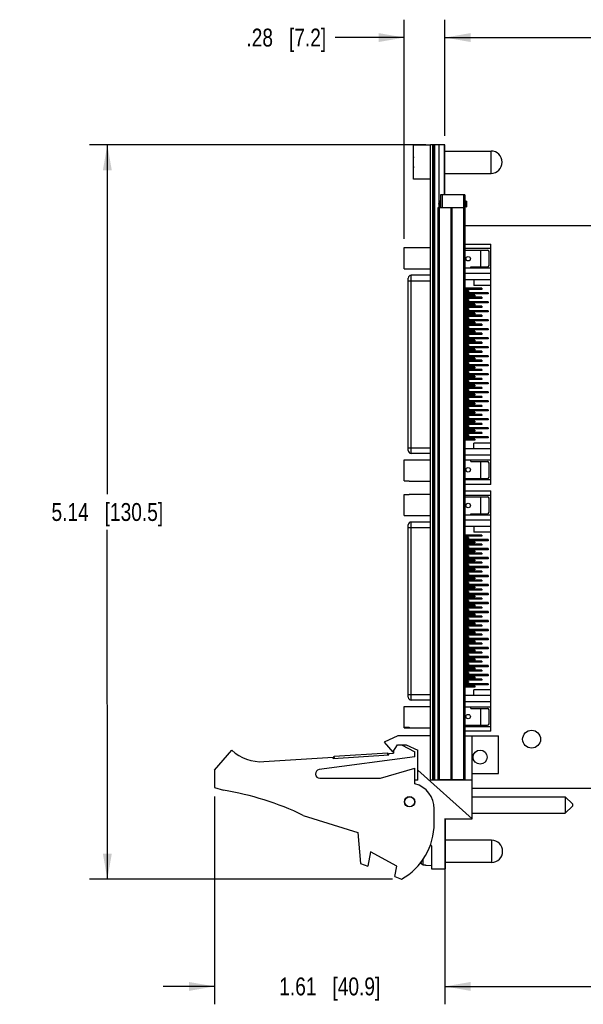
# Model space of a CAD drawing. Header units: inches. Extents: x 0 to 22, y 0 to 17.
# Tile 13 of 16: x 8.5 to 12.4, y 6.2 to 13.1. Entities that reach past the tile are written whole.
import ezdxf

# ---------------------------------------------------------------- set-up
doc = ezdxf.new("R2010")
doc.units = ezdxf.units.IN
doc.header["$LTSCALE"] = 1.21
doc.header["$MEASUREMENT"] = 0
doc.layers.get('0').update_dxf_attribs({"linetype": 'CONTINUOUS'})
doc.layers.add('02___PRT_ALL_AXES', color=7, linetype='CONTINUOUS')
doc.layers.add('DIMENSIONS', color=7, linetype='CONTINUOUS')
doc.styles.get("Standard").update_dxf_attribs({"font": 'txt', "width": 0.8})
doc.dimstyles.new('DIMSTYLE_1', dxfattribs={"dimtxt": 0.125, "dimasz": 0.18, "dimexe": 0.125, "dimexo": 0.0625, "dimgap": 0.0625, "dimtad": 0, "dimtih": 1, "dimtoh": 1, "dimzin": 4, "dimdsep": 46, "dimtxsty": 'STANDARD', "dimblk": '_FILLED', "dimblk1": '_FILLED', "dimblk2": '_FILLED', "dimcen": 0.09, "dimadec": 0, "dimazin": 0, "dimtp": 0.001, "dimtm": 0.001, "dimtfac": 1, "dimtofl": 0, "dimtmove": 0, "dimatfit": 3, "dimldrblk": '_FILLED', "dimfxl": 1, "dimtolj": 1, "dimtzin": 4, "dimarcsym": 0})

# ---------------------------------------------------------------- blocks, each defined once
blk = doc.blocks.new('_FILLED')
at = {"color": 0, "linetype": 'BYBLOCK'}
blk.add_solid([(0, 0), (-1, 0.174), (-1, -0.174)], dxfattribs=at)
blk = doc.blocks.new('*D1')
at = {"layer": 'DIMENSIONS', "color": 2, "linetype": 'CONTINUOUS'}
for p, q in [((11.4252, 12.2489), (11.4252, 13.0614)), ((18.2334, 10.7066), (18.2334, 13.0614)), ((11.4252, 12.9364), (14.1543, 12.9364)), ((18.2334, 12.9364), (15.5043, 12.9364))]:
    blk.add_line(p, q, dxfattribs=at)
at = {"layer": 'DIMENSIONS', "color": 2, "linetype": 'CONTINUOUS', "xscale": 0.18, "yscale": 0.18, "zscale": 0.18}
for p, rotation in [((11.4252, 12.9364), 180), ((18.2334, 12.9364), 359.9999988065)]:
    blk.add_blockref('_FILLED', p, dxfattribs=dict(at, rotation=rotation))
at = {"layer": 'DIMENSIONS', "color": 2, "linetype": 'CONTINUOUS', "insert": (14.8293, 12.9989), "char_height": 0.125, "width": 1.225, "attachment_point": 2, "line_spacing_factor": 0.9}
blk.add_mtext('6.81{\\Ftxt.shx;\\W1.000000;\\H0.125000; }[172.9]', dxfattribs=at)
blk = doc.blocks.new('*D2')
at = {"layer": 'DIMENSIONS', "color": 2, "linetype": 'CONTINUOUS'}
for p, q in [((11.141, 11.5295), (11.141, 13.0614)), ((11.4252, 12.2489), (11.4252, 13.0614)), ((11.141, 12.9364), (10.6574, 12.9364)), ((11.4252, 12.9364), (11.7852, 12.9364))]:
    blk.add_line(p, q, dxfattribs=at)
at = {"layer": 'DIMENSIONS', "color": 2, "linetype": 'CONTINUOUS', "xscale": 0.18, "yscale": 0.18, "zscale": 0.18}
blk.add_blockref('_FILLED', (11.141, 12.9364), dxfattribs=at)
at = {"layer": 'DIMENSIONS', "color": 2, "linetype": 'CONTINUOUS', "xscale": 0.18, "yscale": 0.18, "zscale": 0.18, "rotation": 180}
blk.add_blockref('_FILLED', (11.4252, 12.9364), dxfattribs=at)
at = {"layer": 'DIMENSIONS', "color": 2, "linetype": 'CONTINUOUS', "insert": (10.5949, 12.9989), "char_height": 0.125, "width": 0.925, "attachment_point": 3, "line_spacing_factor": 0.9}
blk.add_mtext('.28{\\Ftxt.shx;\\W1.000000;\\H0.125000; }[7.2]', dxfattribs=at)
blk = doc.blocks.new('*D3')
at = {"layer": 'DIMENSIONS', "color": 2, "linetype": 'CONTINUOUS'}
for p, q in [((11.2927, 12.1864), (8.9402, 12.1864)), ((9.0652, 12.1864), (9.0652, 9.7424)), ((9.0653, 7.0484), (9.0652, 9.4924)), ((11.0587, 7.0485), (8.9403, 7.0484))]:
    blk.add_line(p, q, dxfattribs=at)
at = {"layer": 'DIMENSIONS', "color": 2, "linetype": 'CONTINUOUS', "xscale": 0.18, "yscale": 0.18, "zscale": 0.18}
for p, rotation in [((9.0652, 12.1864), 90), ((9.0653, 7.0484), 270.0004492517)]:
    blk.add_blockref('_FILLED', p, dxfattribs=dict(at, rotation=rotation))
at = {"layer": 'DIMENSIONS', "color": 2, "linetype": 'CONTINUOUS', "insert": (9.0652, 9.6799), "char_height": 0.125, "width": 1.225, "attachment_point": 2, "line_spacing_factor": 0.9}
blk.add_mtext('5.14{\\Ftxt.shx;\\W1.000000;\\H0.125000; }[130.5]', dxfattribs=at)
blk = doc.blocks.new('*D4')
at = {"layer": 'DIMENSIONS', "color": 2, "linetype": 'CONTINUOUS'}
for p, q in [((17.8299, 7.7006), (17.8299, 6.1735)), ((11.4252, 7.4726), (11.4252, 6.1735)), ((11.4252, 6.2985), (13.9526, 6.2985)), ((17.8299, 6.2985), (15.3026, 6.2985))]:
    blk.add_line(p, q, dxfattribs=at)
at = {"layer": 'DIMENSIONS', "color": 2, "linetype": 'CONTINUOUS', "xscale": 0.18, "yscale": 0.18, "zscale": 0.18, "rotation": 180}
blk.add_blockref('_FILLED', (11.4252, 6.2985), dxfattribs=at)
at = {"layer": 'DIMENSIONS', "color": 2, "linetype": 'CONTINUOUS', "xscale": 0.18, "yscale": 0.18, "zscale": 0.18}
blk.add_blockref('_FILLED', (17.8299, 6.2985), dxfattribs=at)
at = {"layer": 'DIMENSIONS', "color": 2, "linetype": 'CONTINUOUS', "insert": (14.6276, 6.361), "char_height": 0.125, "width": 1.225, "attachment_point": 2, "line_spacing_factor": 0.9}
blk.add_mtext('6.40{\\Ftxt.shx;\\W1.000000;\\H0.125000; }[162.7]', dxfattribs=at)
blk = doc.blocks.new('*D5')
at = {"layer": 'DIMENSIONS', "color": 2, "linetype": 'CONTINUOUS'}
for p, q in [((9.8152, 7.628), (9.8152, 6.1735)), ((11.4252, 7.3846), (11.4252, 6.1735)), ((9.8152, 6.2985), (9.4552, 6.2985)), ((11.4252, 6.2985), (11.7852, 6.2985))]:
    blk.add_line(p, q, dxfattribs=at)
at = {"layer": 'DIMENSIONS', "color": 2, "linetype": 'CONTINUOUS', "xscale": 0.18, "yscale": 0.18, "zscale": 0.18}
for p, rotation in [((9.8152, 6.2985), 359.9999995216), ((11.4252, 6.2985), 179.9999995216)]:
    blk.add_blockref('_FILLED', p, dxfattribs=dict(at, rotation=rotation))
at = {"layer": 'DIMENSIONS', "color": 2, "linetype": 'CONTINUOUS', "insert": (10.6202, 6.361), "char_height": 0.125, "width": 1.125, "attachment_point": 2, "line_spacing_factor": 0.9}
blk.add_mtext('1.61{\\Ftxt.shx;\\W1.000000;\\H0.125000; }[40.9]', dxfattribs=at)

msp = doc.modelspace()

# ---------------------------------------------------------------- linework, layer by layer
at = {"color": 7, "linetype": 'CONTINUOUS'}
for p, q in [((11.2052, 11.9459), (11.2052, 12.1829)), ((11.3252, 12.1829), (11.2052, 12.1829)), ((11.3252, 7.7405), (11.3252, 12.1864)), ((11.4252, 12.1864), (11.3252, 12.1864)), ((11.3372, 12.1864), (11.3372, 7.7434)), ((11.3432, 12.1864), (11.3432, 7.7434)), ((11.3552, 7.7434), (11.3552, 12.1864)), ((11.3844, 11.7761), (11.3844, 12.1864)), ((11.4202, 12.1864), (11.4202, 11.8364)), ((11.4252, 11.8364), (11.4252, 12.1864)), ((11.2032, 12.0783), (11.2032, 12.078)), ((11.2052, 12.0778), (11.2032, 12.078)), ((11.2052, 12.0509), (11.2032, 12.0507)), ((11.2032, 12.0507), (11.2052, 12.0507)), ((11.2032, 12.0505), (11.2032, 12.0507)), ((11.2032, 12.0505), (11.2052, 12.0505)), ((11.2032, 12.0505), (11.2052, 12.0502)), ((11.3252, 11.9459), (11.2052, 11.9459)), ((11.4252, 11.8519), (11.4202, 11.8519)), ((11.3872, 11.7919), (11.3882, 11.7929)), ((11.3872, 11.7529), (11.3872, 11.7919)), ((11.3882, 11.7929), (11.3882, 11.7519)), ((11.3952, 11.8364), (11.3952, 11.7464)), ((11.5652, 11.8364), (11.3952, 11.8364)), ((11.4052, 11.8364), (11.4052, 11.7464)), ((11.5552, 11.8364), (11.5552, 11.7464)), ((11.5652, 11.8364), (11.5652, 11.7464)), ((11.5742, 11.7519), (11.5742, 11.7929)), ((11.5742, 11.7929), (11.5752, 11.7919)), ((11.5752, 11.7919), (11.5752, 11.7529)), ((11.3776, 7.7464), (11.3776, 11.7464)), ((11.3776, 11.7464), (11.5652, 11.7464)), ((11.3802, 11.7724), (11.3844, 11.7761)), ((11.3844, 11.7686), (11.3802, 11.7724)), ((11.3844, 11.7464), (11.3844, 11.7686)), ((11.3864, 7.7464), (11.3864, 11.7464)), ((11.3872, 11.7529), (11.3882, 11.7519)), ((11.4682, 7.7464), (11.4682, 11.7464)), ((11.4745, 7.7464), (11.4745, 11.7464)), ((11.5565, 7.7464), (11.5565, 11.7464)), ((11.5652, 11.7464), (11.5656, 11.7464)), ((11.5656, 7.7464), (11.5656, 11.7464)), ((11.5742, 11.7519), (11.5752, 11.7529)), ((11.5652, 11.6214), (17.7512, 11.6214)), ((11.141, 11.3196), (11.141, 11.467)), ((11.141, 11.467), (11.1745, 11.467)), ((11.1745, 11.4678), (11.1745, 11.467)), ((11.1745, 11.4678), (11.3252, 11.4678)), ((11.5656, 11.4914), (11.7452, 11.4914)), ((11.7452, 11.4599), (11.5656, 11.4599)), ((11.5656, 11.4501), (11.7235, 11.4501)), ((11.6743, 11.4501), (11.6743, 11.332)), ((11.7334, 11.3418), (11.7334, 11.4402)), ((11.7452, 9.8103), (11.7452, 11.4914)), ((11.141, 11.3196), (11.1745, 11.3196)), ((11.141, 11.319), (11.1745, 11.319)), ((11.1745, 11.3196), (11.1745, 11.3182)), ((11.1745, 11.3182), (11.3252, 11.3182)), ((11.7452, 11.3221), (11.5656, 11.3221)), ((11.6069, 11.3221), (11.6069, 11.332)), ((11.6069, 11.332), (11.7235, 11.332)), ((11.1684, 10.0475), (11.1684, 11.2542)), ((11.1684, 11.2345), (11.3252, 11.2345)), ((11.1881, 10.0278), (11.1881, 11.2739)), ((11.3252, 11.2739), (11.1881, 11.2739)), ((11.7452, 11.2867), (11.5656, 11.2867)), ((11.7452, 11.2414), (11.5656, 11.2414)), ((11.6271, 11.2414), (11.6271, 11.202)), ((11.6822, 11.1823), (11.5656, 11.1823)), ((11.6822, 11.1745), (11.5656, 11.1745)), ((11.5897, 11.1666), (11.5656, 11.1666)), ((11.5897, 11.1587), (11.5656, 11.1587)), ((11.57, 11.1666), (11.57, 11.1587)), ((11.5897, 11.1666), (11.5897, 11.1587)), ((11.7452, 11.202), (11.6271, 11.202)), ((11.6625, 11.1823), (11.6625, 11.1745)), ((11.6822, 11.1823), (11.6822, 11.1745)), ((11.7275, 11.1509), (11.5656, 11.1509)), ((11.7275, 11.143), (11.5656, 11.143)), ((11.6349, 11.1351), (11.5656, 11.1351)), ((11.6349, 11.1272), (11.5656, 11.1272)), ((11.6822, 11.1194), (11.5656, 11.1194)), ((11.6822, 11.1115), (11.5656, 11.1115)), ((11.5897, 11.1036), (11.5656, 11.1036)), ((11.5897, 11.0957), (11.5656, 11.0957)), ((11.57, 11.1036), (11.57, 11.0957)), ((11.5897, 11.1036), (11.5897, 11.0957)), ((11.6153, 11.1351), (11.6153, 11.1272)), ((11.6349, 11.1351), (11.6349, 11.1272)), ((11.6625, 11.1194), (11.6625, 11.1115)), ((11.6822, 11.1194), (11.6822, 11.1115)), ((11.7078, 11.1509), (11.7078, 11.143)), ((11.7275, 11.1509), (11.7275, 11.143)), ((11.7275, 11.0879), (11.5656, 11.0879)), ((11.7275, 11.08), (11.5656, 11.08)), ((11.6349, 11.0721), (11.5656, 11.0721)), ((11.6349, 11.0642), (11.5656, 11.0642)), ((11.6822, 11.0564), (11.5656, 11.0564)), ((11.6822, 11.0485), (11.5656, 11.0485)), ((11.5897, 11.0406), (11.5656, 11.0406)), ((11.5897, 11.0327), (11.5656, 11.0327)), ((11.7275, 11.0249), (11.5656, 11.0249)), ((11.57, 11.0406), (11.57, 11.0327)), ((11.5897, 11.0406), (11.5897, 11.0327)), ((11.6153, 11.0721), (11.6153, 11.0642)), ((11.6349, 11.0721), (11.6349, 11.0642)), ((11.6625, 11.0564), (11.6625, 11.0485)), ((11.6822, 11.0564), (11.6822, 11.0485)), ((11.7078, 11.0879), (11.7078, 11.08)), ((11.7078, 11.0249), (11.7078, 11.017)), ((11.7275, 11.0879), (11.7275, 11.08)), ((11.7275, 11.0249), (11.7275, 11.017)), ((11.7275, 11.017), (11.5656, 11.017)), ((11.6349, 11.0091), (11.5656, 11.0091)), ((11.6349, 11.0012), (11.5656, 11.0012)), ((11.6822, 10.9934), (11.5656, 10.9934)), ((11.6822, 10.9855), (11.5656, 10.9855)), ((11.5897, 10.9776), (11.5656, 10.9776)), ((11.5897, 10.9697), (11.5656, 10.9697)), ((11.7275, 10.9619), (11.5656, 10.9619)), ((11.7275, 10.954), (11.5656, 10.954)), ((11.57, 10.9776), (11.57, 10.9697)), ((11.5897, 10.9776), (11.5897, 10.9697)), ((11.6153, 11.0091), (11.6153, 11.0012)), ((11.6349, 11.0091), (11.6349, 11.0012)), ((11.6625, 10.9934), (11.6625, 10.9855)), ((11.6822, 10.9934), (11.6822, 10.9855)), ((11.7078, 10.9619), (11.7078, 10.954)), ((11.7275, 10.9619), (11.7275, 10.954)), ((11.6349, 10.9461), (11.5656, 10.9461)), ((11.6349, 10.9383), (11.5656, 10.9383)), ((11.6822, 10.9304), (11.5656, 10.9304)), ((11.6822, 10.9225), (11.5656, 10.9225)), ((11.5897, 10.9146), (11.5656, 10.9146)), ((11.5897, 10.9068), (11.5656, 10.9068)), ((11.7275, 10.8989), (11.5656, 10.8989)), ((11.7275, 10.891), (11.5656, 10.891)), ((11.6349, 10.8831), (11.5656, 10.8831)), ((11.57, 10.9146), (11.57, 10.9068)), ((11.5897, 10.9146), (11.5897, 10.9068)), ((11.6153, 10.9461), (11.6153, 10.9383)), ((11.6153, 10.8831), (11.6153, 10.8753)), ((11.6349, 10.9461), (11.6349, 10.9383)), ((11.6349, 10.8831), (11.6349, 10.8753)), ((11.6625, 10.9304), (11.6625, 10.9225)), ((11.6822, 10.9304), (11.6822, 10.9225)), ((11.7078, 10.8989), (11.7078, 10.891)), ((11.7275, 10.8989), (11.7275, 10.891)), ((11.6349, 10.8753), (11.5656, 10.8753)), ((11.6822, 10.8674), (11.5656, 10.8674)), ((11.6822, 10.8595), (11.5656, 10.8595)), ((11.5897, 10.8516), (11.5656, 10.8516)), ((11.5897, 10.8438), (11.5656, 10.8438)), ((11.7275, 10.8359), (11.5656, 10.8359)), ((11.7275, 10.828), (11.5656, 10.828)), ((11.6349, 10.8201), (11.5656, 10.8201)), ((11.57, 10.8516), (11.57, 10.8438)), ((11.5897, 10.8516), (11.5897, 10.8438)), ((11.6153, 10.8201), (11.6153, 10.8123)), ((11.6349, 10.8201), (11.6349, 10.8123)), ((11.6625, 10.8674), (11.6625, 10.8595)), ((11.6822, 10.8674), (11.6822, 10.8595)), ((11.7078, 10.8359), (11.7078, 10.828)), ((11.7275, 10.8359), (11.7275, 10.828)), ((11.6349, 10.8123), (11.5656, 10.8123)), ((11.6822, 10.8044), (11.5656, 10.8044)), ((11.6822, 10.7965), (11.5656, 10.7965)), ((11.5897, 10.7886), (11.5656, 10.7886)), ((11.5897, 10.7808), (11.5656, 10.7808)), ((11.7275, 10.7729), (11.5656, 10.7729)), ((11.7275, 10.765), (11.5656, 10.765)), ((11.6349, 10.7572), (11.5656, 10.7572)), ((11.6349, 10.7493), (11.5656, 10.7493)), ((11.57, 10.7886), (11.57, 10.7808)), ((11.5897, 10.7886), (11.5897, 10.7808)), ((11.6153, 10.7572), (11.6153, 10.7493)), ((11.6349, 10.7572), (11.6349, 10.7493)), ((11.6625, 10.8044), (11.6625, 10.7965)), ((11.6822, 10.8044), (11.6822, 10.7965)), ((11.7078, 10.7729), (11.7078, 10.765)), ((11.7275, 10.7729), (11.7275, 10.765)), ((11.6822, 10.7414), (11.5656, 10.7414)), ((11.6822, 10.7335), (11.5656, 10.7335)), ((11.5897, 10.7257), (11.5656, 10.7257)), ((11.5897, 10.7178), (11.5656, 10.7178)), ((11.7275, 10.7099), (11.5656, 10.7099)), ((11.7275, 10.702), (11.5656, 10.702)), ((11.6349, 10.6942), (11.5656, 10.6942)), ((11.6349, 10.6863), (11.5656, 10.6863)), ((11.6822, 10.6784), (11.5656, 10.6784)), ((11.57, 10.7257), (11.57, 10.7178)), ((11.5897, 10.7257), (11.5897, 10.7178)), ((11.6153, 10.6942), (11.6153, 10.6863)), ((11.6349, 10.6942), (11.6349, 10.6863)), ((11.6625, 10.7414), (11.6625, 10.7335)), ((11.6625, 10.6784), (11.6625, 10.6705)), ((11.6822, 10.7414), (11.6822, 10.7335)), ((11.6822, 10.6784), (11.6822, 10.6705)), ((11.7078, 10.7099), (11.7078, 10.702)), ((11.7275, 10.7099), (11.7275, 10.702)), ((11.6822, 10.6705), (11.5656, 10.6705)), ((11.5897, 10.6627), (11.5656, 10.6627)), ((11.5897, 10.6548), (11.5656, 10.6548)), ((11.7275, 10.6469), (11.5656, 10.6469)), ((11.7275, 10.639), (11.5656, 10.639)), ((11.6349, 10.6312), (11.5656, 10.6312)), ((11.6349, 10.6233), (11.5656, 10.6233)), ((11.6822, 10.6154), (11.5656, 10.6154)), ((11.6822, 10.6075), (11.5656, 10.6075)), ((11.57, 10.6627), (11.57, 10.6548)), ((11.5897, 10.6627), (11.5897, 10.6548)), ((11.6153, 10.6312), (11.6153, 10.6233)), ((11.6349, 10.6312), (11.6349, 10.6233)), ((11.6625, 10.6154), (11.6625, 10.6075)), ((11.6822, 10.6154), (11.6822, 10.6075)), ((11.7078, 10.6469), (11.7078, 10.639)), ((11.7275, 10.6469), (11.7275, 10.639)), ((11.5897, 10.5997), (11.5656, 10.5997)), ((11.5897, 10.5918), (11.5656, 10.5918)), ((11.7275, 10.5839), (11.5656, 10.5839)), ((11.7275, 10.576), (11.5656, 10.576)), ((11.6349, 10.5682), (11.5656, 10.5682)), ((11.6349, 10.5603), (11.5656, 10.5603)), ((11.6822, 10.5524), (11.5656, 10.5524)), ((11.6822, 10.5446), (11.5656, 10.5446)), ((11.57, 10.5997), (11.57, 10.5918)), ((11.5897, 10.5997), (11.5897, 10.5918)), ((11.6153, 10.5682), (11.6153, 10.5603)), ((11.6349, 10.5682), (11.6349, 10.5603)), ((11.6625, 10.5524), (11.6625, 10.5446)), ((11.6822, 10.5524), (11.6822, 10.5446)), ((11.7078, 10.5839), (11.7078, 10.576)), ((11.7275, 10.5839), (11.7275, 10.576)), ((11.5897, 10.5367), (11.5656, 10.5367)), ((11.5897, 10.5288), (11.5656, 10.5288)), ((11.7275, 10.5209), (11.5656, 10.5209)), ((11.7275, 10.5131), (11.5656, 10.5131)), ((11.6349, 10.5052), (11.5656, 10.5052)), ((11.6349, 10.4973), (11.5656, 10.4973)), ((11.6822, 10.4894), (11.5656, 10.4894)), ((11.6822, 10.4816), (11.5656, 10.4816)), ((11.5897, 10.4737), (11.5656, 10.4737)), ((11.57, 10.5367), (11.57, 10.5288)), ((11.57, 10.4737), (11.57, 10.4658)), ((11.5897, 10.5367), (11.5897, 10.5288)), ((11.5897, 10.4737), (11.5897, 10.4658)), ((11.6153, 10.5052), (11.6153, 10.4973)), ((11.6349, 10.5052), (11.6349, 10.4973)), ((11.6625, 10.4894), (11.6625, 10.4816)), ((11.6822, 10.4894), (11.6822, 10.4816)), ((11.7078, 10.5209), (11.7078, 10.5131)), ((11.7275, 10.5209), (11.7275, 10.5131)), ((11.5897, 10.4658), (11.5656, 10.4658)), ((11.7275, 10.4579), (11.5656, 10.4579)), ((11.7275, 10.4501), (11.5656, 10.4501)), ((11.6349, 10.4422), (11.5656, 10.4422)), ((11.6349, 10.4343), (11.5656, 10.4343)), ((11.6822, 10.4264), (11.5656, 10.4264)), ((11.6822, 10.4186), (11.5656, 10.4186)), ((11.5897, 10.4107), (11.5656, 10.4107)), ((11.5897, 10.4028), (11.5656, 10.4028)), ((11.57, 10.4107), (11.57, 10.4028)), ((11.5897, 10.4107), (11.5897, 10.4028)), ((11.6153, 10.4422), (11.6153, 10.4343)), ((11.6349, 10.4422), (11.6349, 10.4343)), ((11.6625, 10.4264), (11.6625, 10.4186)), ((11.6822, 10.4264), (11.6822, 10.4186)), ((11.7078, 10.4579), (11.7078, 10.4501)), ((11.7275, 10.4579), (11.7275, 10.4501)), ((11.7275, 10.3949), (11.5656, 10.3949)), ((11.7275, 10.3871), (11.5656, 10.3871)), ((11.6349, 10.3792), (11.5656, 10.3792)), ((11.6349, 10.3713), (11.5656, 10.3713)), ((11.6822, 10.3634), (11.5656, 10.3634)), ((11.6822, 10.3556), (11.5656, 10.3556)), ((11.5897, 10.3477), (11.5656, 10.3477)), ((11.5897, 10.3398), (11.5656, 10.3398)), ((11.7275, 10.332), (11.5656, 10.332)), ((11.57, 10.3477), (11.57, 10.3398)), ((11.5897, 10.3477), (11.5897, 10.3398)), ((11.6153, 10.3792), (11.6153, 10.3713)), ((11.6349, 10.3792), (11.6349, 10.3713)), ((11.6625, 10.3634), (11.6625, 10.3556)), ((11.6822, 10.3634), (11.6822, 10.3556)), ((11.7078, 10.3949), (11.7078, 10.3871)), ((11.7078, 10.332), (11.7078, 10.3241)), ((11.7275, 10.3949), (11.7275, 10.3871)), ((11.7275, 10.332), (11.7275, 10.3241)), ((11.7275, 10.3241), (11.5656, 10.3241)), ((11.6349, 10.3162), (11.5656, 10.3162)), ((11.6349, 10.3083), (11.5656, 10.3083)), ((11.6822, 10.3005), (11.5656, 10.3005)), ((11.6822, 10.2926), (11.5656, 10.2926)), ((11.5897, 10.2847), (11.5656, 10.2847)), ((11.5897, 10.2768), (11.5656, 10.2768)), ((11.7275, 10.269), (11.5656, 10.269)), ((11.57, 10.2847), (11.57, 10.2768)), ((11.5897, 10.2847), (11.5897, 10.2768)), ((11.6153, 10.3162), (11.6153, 10.3083)), ((11.6349, 10.3162), (11.6349, 10.3083)), ((11.6625, 10.3005), (11.6625, 10.2926)), ((11.6822, 10.3005), (11.6822, 10.2926)), ((11.7078, 10.269), (11.7078, 10.2611)), ((11.7275, 10.269), (11.7275, 10.2611)), ((11.7275, 10.2611), (11.5656, 10.2611)), ((11.6349, 10.2532), (11.5656, 10.2532)), ((11.6349, 10.2453), (11.5656, 10.2453)), ((11.6822, 10.2375), (11.5656, 10.2375)), ((11.6822, 10.2296), (11.5656, 10.2296)), ((11.5897, 10.2217), (11.5656, 10.2217)), ((11.5897, 10.2138), (11.5656, 10.2138)), ((11.7275, 10.206), (11.5656, 10.206)), ((11.7275, 10.1981), (11.5656, 10.1981)), ((11.57, 10.2217), (11.57, 10.2138)), ((11.5897, 10.2217), (11.5897, 10.2138)), ((11.6153, 10.2532), (11.6153, 10.2453)), ((11.6349, 10.2532), (11.6349, 10.2453)), ((11.6625, 10.2375), (11.6625, 10.2296)), ((11.6822, 10.2375), (11.6822, 10.2296)), ((11.7078, 10.206), (11.7078, 10.1981)), ((11.7275, 10.206), (11.7275, 10.1981)), ((11.6349, 10.1902), (11.5656, 10.1902)), ((11.6349, 10.1823), (11.5656, 10.1823)), ((11.6822, 10.1745), (11.5656, 10.1745)), ((11.6822, 10.1666), (11.5656, 10.1666)), ((11.5897, 10.1587), (11.5656, 10.1587)), ((11.5897, 10.1509), (11.5656, 10.1509)), ((11.7275, 10.143), (11.5656, 10.143)), ((11.7275, 10.1351), (11.5656, 10.1351)), ((11.6349, 10.1272), (11.5656, 10.1272)), ((11.57, 10.1587), (11.57, 10.1509)), ((11.5897, 10.1587), (11.5897, 10.1509)), ((11.6153, 10.1902), (11.6153, 10.1823)), ((11.6153, 10.1272), (11.6153, 10.1194)), ((11.6349, 10.1902), (11.6349, 10.1823)), ((11.6349, 10.1272), (11.6349, 10.1194)), ((11.6625, 10.1745), (11.6625, 10.1666)), ((11.6822, 10.1745), (11.6822, 10.1666)), ((11.7078, 10.143), (11.7078, 10.1351)), ((11.7275, 10.143), (11.7275, 10.1351)), ((11.1684, 10.0672), (11.3252, 10.0672)), ((11.6349, 10.1194), (11.5656, 10.1194)), ((11.7452, 10.0603), (11.5656, 10.0603)), ((11.6271, 10.0603), (11.6271, 10.0997)), ((11.7452, 10.0997), (11.6271, 10.0997)), ((11.3252, 10.0278), (11.1881, 10.0278)), ((11.7452, 10.015), (11.5656, 10.015)), ((11.141, 9.835), (11.141, 9.9824)), ((11.141, 9.9824), (11.1745, 9.9824)), ((11.1745, 9.9835), (11.1745, 9.9824)), ((11.1745, 9.9835), (11.3252, 9.9835)), ((11.7452, 9.9796), (11.5656, 9.9796)), ((11.6069, 9.9697), (11.6069, 9.9796)), ((11.6069, 9.9697), (11.7235, 9.9697)), ((11.6743, 9.9697), (11.6743, 9.8516)), ((11.7334, 9.8615), (11.7334, 9.9599)), ((11.5656, 9.8516), (11.7235, 9.8516)), ((11.141, 9.835), (11.1745, 9.835)), ((11.1745, 9.835), (11.1745, 9.8339)), ((11.1745, 9.8339), (11.3252, 9.8339)), ((11.7452, 9.8418), (11.5656, 9.8418)), ((11.7452, 9.8103), (11.5656, 9.8103)), ((11.141, 9.5935), (11.141, 9.7409)), ((11.141, 9.7409), (11.1745, 9.7409)), ((11.1745, 9.742), (11.1745, 9.7409)), ((11.1745, 9.742), (11.3252, 9.742)), ((11.5656, 9.7649), (11.7452, 9.7649)), ((11.7452, 9.7334), (11.5656, 9.7334)), ((11.5656, 9.7236), (11.7235, 9.7236)), ((11.6743, 9.7236), (11.6743, 9.6055)), ((11.7334, 9.6153), (11.7334, 9.7137)), ((11.7452, 8.0838), (11.7452, 9.7649)), ((11.141, 9.5935), (11.1745, 9.5935)), ((11.1745, 9.5935), (11.1745, 9.5924)), ((11.1745, 9.5924), (11.3252, 9.5924)), ((11.7452, 9.5956), (11.5656, 9.5956)), ((11.6069, 9.5956), (11.6069, 9.6055)), ((11.6069, 9.6055), (11.7235, 9.6055)), ((11.1684, 8.321), (11.1684, 9.5277)), ((11.1684, 9.508), (11.3252, 9.508)), ((11.1881, 8.3013), (11.1881, 9.5474)), ((11.3252, 9.5474), (11.1881, 9.5474)), ((11.7452, 9.5602), (11.5656, 9.5602)), ((11.7452, 9.5149), (11.5656, 9.5149)), ((11.6271, 9.5149), (11.6271, 9.4755)), ((11.6822, 9.4558), (11.5656, 9.4558)), ((11.6822, 9.448), (11.5656, 9.448)), ((11.5897, 9.4401), (11.5656, 9.4401)), ((11.57, 9.4401), (11.57, 9.4322)), ((11.5897, 9.4401), (11.5897, 9.4322)), ((11.7452, 9.4755), (11.6271, 9.4755)), ((11.6625, 9.4558), (11.6625, 9.448)), ((11.6822, 9.4558), (11.6822, 9.448)), ((11.5897, 9.4322), (11.5656, 9.4322)), ((11.7275, 9.4244), (11.5656, 9.4244)), ((11.7275, 9.4165), (11.5656, 9.4165)), ((11.6349, 9.4086), (11.5656, 9.4086)), ((11.6349, 9.4007), (11.5656, 9.4007)), ((11.6822, 9.3929), (11.5656, 9.3929)), ((11.6822, 9.385), (11.5656, 9.385)), ((11.5897, 9.3771), (11.5656, 9.3771)), ((11.5897, 9.3692), (11.5656, 9.3692)), ((11.57, 9.3771), (11.57, 9.3692)), ((11.5897, 9.3771), (11.5897, 9.3692)), ((11.6153, 9.4086), (11.6153, 9.4007)), ((11.6349, 9.4086), (11.6349, 9.4007)), ((11.6625, 9.3929), (11.6625, 9.385)), ((11.6822, 9.3929), (11.6822, 9.385)), ((11.7078, 9.4244), (11.7078, 9.4165)), ((11.7275, 9.4244), (11.7275, 9.4165)), ((11.7275, 9.3614), (11.5656, 9.3614)), ((11.7275, 9.3535), (11.5656, 9.3535)), ((11.6349, 9.3456), (11.5656, 9.3456)), ((11.6349, 9.3377), (11.5656, 9.3377)), ((11.6822, 9.3299), (11.5656, 9.3299)), ((11.6822, 9.322), (11.5656, 9.322)), ((11.5897, 9.3141), (11.5656, 9.3141)), ((11.5897, 9.3062), (11.5656, 9.3062)), ((11.57, 9.3141), (11.57, 9.3062)), ((11.5897, 9.3141), (11.5897, 9.3062)), ((11.6153, 9.3456), (11.6153, 9.3377)), ((11.6349, 9.3456), (11.6349, 9.3377)), ((11.6625, 9.3299), (11.6625, 9.322)), ((11.6822, 9.3299), (11.6822, 9.322)), ((11.7078, 9.3614), (11.7078, 9.3535)), ((11.7275, 9.3614), (11.7275, 9.3535)), ((11.7275, 9.2984), (11.5656, 9.2984)), ((11.7275, 9.2905), (11.5656, 9.2905)), ((11.6349, 9.2826), (11.5656, 9.2826)), ((11.6349, 9.2747), (11.5656, 9.2747)), ((11.6822, 9.2669), (11.5656, 9.2669)), ((11.6822, 9.259), (11.5656, 9.259)), ((11.5897, 9.2511), (11.5656, 9.2511)), ((11.5897, 9.2432), (11.5656, 9.2432)), ((11.7275, 9.2354), (11.5656, 9.2354)), ((11.57, 9.2511), (11.57, 9.2432)), ((11.5897, 9.2511), (11.5897, 9.2432)), ((11.6153, 9.2826), (11.6153, 9.2747)), ((11.6349, 9.2826), (11.6349, 9.2747)), ((11.6625, 9.2669), (11.6625, 9.259)), ((11.6822, 9.2669), (11.6822, 9.259)), ((11.7078, 9.2984), (11.7078, 9.2905)), ((11.7078, 9.2354), (11.7078, 9.2275)), ((11.7275, 9.2984), (11.7275, 9.2905)), ((11.7275, 9.2354), (11.7275, 9.2275)), ((11.7275, 9.2275), (11.5656, 9.2275)), ((11.6349, 9.2196), (11.5656, 9.2196)), ((11.6349, 9.2118), (11.5656, 9.2118)), ((11.6822, 9.2039), (11.5656, 9.2039)), ((11.6822, 9.196), (11.5656, 9.196)), ((11.5897, 9.1881), (11.5656, 9.1881)), ((11.5897, 9.1803), (11.5656, 9.1803)), ((11.7275, 9.1724), (11.5656, 9.1724)), ((11.7275, 9.1645), (11.5656, 9.1645)), ((11.57, 9.1881), (11.57, 9.1803)), ((11.5897, 9.1881), (11.5897, 9.1803)), ((11.6153, 9.2196), (11.6153, 9.2118)), ((11.6349, 9.2196), (11.6349, 9.2118)), ((11.6625, 9.2039), (11.6625, 9.196)), ((11.6822, 9.2039), (11.6822, 9.196)), ((11.7078, 9.1724), (11.7078, 9.1645)), ((11.7275, 9.1724), (11.7275, 9.1645)), ((11.6349, 9.1566), (11.5656, 9.1566)), ((11.6349, 9.1488), (11.5656, 9.1488)), ((11.6822, 9.1409), (11.5656, 9.1409)), ((11.6822, 9.133), (11.5656, 9.133)), ((11.5897, 9.1251), (11.5656, 9.1251)), ((11.5897, 9.1173), (11.5656, 9.1173)), ((11.7275, 9.1094), (11.5656, 9.1094)), ((11.7275, 9.1015), (11.5656, 9.1015)), ((11.6349, 9.0936), (11.5656, 9.0936)), ((11.57, 9.1251), (11.57, 9.1173)), ((11.5897, 9.1251), (11.5897, 9.1173)), ((11.6153, 9.1566), (11.6153, 9.1488)), ((11.6153, 9.0936), (11.6153, 9.0858)), ((11.6349, 9.1566), (11.6349, 9.1488)), ((11.6349, 9.0936), (11.6349, 9.0858)), ((11.6625, 9.1409), (11.6625, 9.133)), ((11.6822, 9.1409), (11.6822, 9.133)), ((11.7078, 9.1094), (11.7078, 9.1015)), ((11.7275, 9.1094), (11.7275, 9.1015)), ((11.6349, 9.0858), (11.5656, 9.0858)), ((11.6822, 9.0779), (11.5656, 9.0779)), ((11.6822, 9.07), (11.5656, 9.07)), ((11.5897, 9.0621), (11.5656, 9.0621)), ((11.5897, 9.0543), (11.5656, 9.0543)), ((11.7275, 9.0464), (11.5656, 9.0464)), ((11.7275, 9.0385), (11.5656, 9.0385)), ((11.6349, 9.0307), (11.5656, 9.0307)), ((11.57, 9.0621), (11.57, 9.0543)), ((11.5897, 9.0621), (11.5897, 9.0543)), ((11.6153, 9.0307), (11.6153, 9.0228)), ((11.6349, 9.0307), (11.6349, 9.0228)), ((11.6625, 9.0779), (11.6625, 9.07)), ((11.6822, 9.0779), (11.6822, 9.07)), ((11.7078, 9.0464), (11.7078, 9.0385)), ((11.7275, 9.0464), (11.7275, 9.0385)), ((11.6349, 9.0228), (11.5656, 9.0228)), ((11.6822, 9.0149), (11.5656, 9.0149)), ((11.6822, 9.007), (11.5656, 9.007)), ((11.5897, 8.9992), (11.5656, 8.9992)), ((11.5897, 8.9913), (11.5656, 8.9913)), ((11.7275, 8.9834), (11.5656, 8.9834)), ((11.7275, 8.9755), (11.5656, 8.9755)), ((11.6349, 8.9677), (11.5656, 8.9677)), ((11.6349, 8.9598), (11.5656, 8.9598)), ((11.57, 8.9992), (11.57, 8.9913)), ((11.5897, 8.9992), (11.5897, 8.9913)), ((11.6153, 8.9677), (11.6153, 8.9598)), ((11.6349, 8.9677), (11.6349, 8.9598)), ((11.6625, 9.0149), (11.6625, 9.007)), ((11.6822, 9.0149), (11.6822, 9.007)), ((11.7078, 8.9834), (11.7078, 8.9755)), ((11.7275, 8.9834), (11.7275, 8.9755)), ((11.6822, 8.9519), (11.5656, 8.9519)), ((11.6822, 8.944), (11.5656, 8.944)), ((11.5897, 8.9362), (11.5656, 8.9362)), ((11.5897, 8.9283), (11.5656, 8.9283)), ((11.7275, 8.9204), (11.5656, 8.9204)), ((11.7275, 8.9125), (11.5656, 8.9125)), ((11.6349, 8.9047), (11.5656, 8.9047)), ((11.6349, 8.8968), (11.5656, 8.8968)), ((11.6822, 8.8889), (11.5656, 8.8889)), ((11.57, 8.9362), (11.57, 8.9283)), ((11.5897, 8.9362), (11.5897, 8.9283)), ((11.6153, 8.9047), (11.6153, 8.8968)), ((11.6349, 8.9047), (11.6349, 8.8968)), ((11.6625, 8.9519), (11.6625, 8.944)), ((11.6625, 8.8889), (11.6625, 8.881)), ((11.6822, 8.9519), (11.6822, 8.944)), ((11.6822, 8.8889), (11.6822, 8.881)), ((11.7078, 8.9204), (11.7078, 8.9125)), ((11.7275, 8.9204), (11.7275, 8.9125)), ((11.6822, 8.881), (11.5656, 8.881)), ((11.5897, 8.8732), (11.5656, 8.8732)), ((11.5897, 8.8653), (11.5656, 8.8653)), ((11.7275, 8.8574), (11.5656, 8.8574)), ((11.7275, 8.8495), (11.5656, 8.8495)), ((11.6349, 8.8417), (11.5656, 8.8417)), ((11.6349, 8.8338), (11.5656, 8.8338)), ((11.6822, 8.8259), (11.5656, 8.8259)), ((11.6822, 8.8181), (11.5656, 8.8181)), ((11.57, 8.8732), (11.57, 8.8653)), ((11.5897, 8.8732), (11.5897, 8.8653)), ((11.6153, 8.8417), (11.6153, 8.8338)), ((11.6349, 8.8417), (11.6349, 8.8338)), ((11.6625, 8.8259), (11.6625, 8.8181)), ((11.6822, 8.8259), (11.6822, 8.8181)), ((11.7078, 8.8574), (11.7078, 8.8495)), ((11.7275, 8.8574), (11.7275, 8.8495)), ((11.5897, 8.8102), (11.5656, 8.8102)), ((11.5897, 8.8023), (11.5656, 8.8023)), ((11.7275, 8.7944), (11.5656, 8.7944)), ((11.7275, 8.7866), (11.5656, 8.7866)), ((11.6349, 8.7787), (11.5656, 8.7787)), ((11.6349, 8.7708), (11.5656, 8.7708)), ((11.6822, 8.7629), (11.5656, 8.7629)), ((11.6822, 8.7551), (11.5656, 8.7551)), ((11.57, 8.8102), (11.57, 8.8023)), ((11.5897, 8.8102), (11.5897, 8.8023)), ((11.6153, 8.7787), (11.6153, 8.7708)), ((11.6349, 8.7787), (11.6349, 8.7708)), ((11.6625, 8.7629), (11.6625, 8.7551)), ((11.6822, 8.7629), (11.6822, 8.7551)), ((11.7078, 8.7944), (11.7078, 8.7866)), ((11.7275, 8.7944), (11.7275, 8.7866)), ((11.5897, 8.7472), (11.5656, 8.7472)), ((11.5897, 8.7393), (11.5656, 8.7393)), ((11.7275, 8.7314), (11.5656, 8.7314)), ((11.7275, 8.7236), (11.5656, 8.7236)), ((11.6349, 8.7157), (11.5656, 8.7157)), ((11.6349, 8.7078), (11.5656, 8.7078)), ((11.6822, 8.6999), (11.5656, 8.6999)), ((11.6822, 8.6921), (11.5656, 8.6921)), ((11.5897, 8.6842), (11.5656, 8.6842)), ((11.57, 8.7472), (11.57, 8.7393)), ((11.57, 8.6842), (11.57, 8.6763)), ((11.5897, 8.7472), (11.5897, 8.7393)), ((11.5897, 8.6842), (11.5897, 8.6763)), ((11.6153, 8.7157), (11.6153, 8.7078)), ((11.6349, 8.7157), (11.6349, 8.7078)), ((11.6625, 8.6999), (11.6625, 8.6921)), ((11.6822, 8.6999), (11.6822, 8.6921)), ((11.7078, 8.7314), (11.7078, 8.7236)), ((11.7275, 8.7314), (11.7275, 8.7236)), ((11.5897, 8.6763), (11.5656, 8.6763)), ((11.7275, 8.6684), (11.5656, 8.6684)), ((11.7275, 8.6606), (11.5656, 8.6606)), ((11.6349, 8.6527), (11.5656, 8.6527)), ((11.6349, 8.6448), (11.5656, 8.6448)), ((11.6822, 8.6369), (11.5656, 8.6369)), ((11.6822, 8.6291), (11.5656, 8.6291)), ((11.5897, 8.6212), (11.5656, 8.6212)), ((11.5897, 8.6133), (11.5656, 8.6133)), ((11.57, 8.6212), (11.57, 8.6133)), ((11.5897, 8.6212), (11.5897, 8.6133)), ((11.6153, 8.6527), (11.6153, 8.6448)), ((11.6349, 8.6527), (11.6349, 8.6448)), ((11.6625, 8.6369), (11.6625, 8.6291)), ((11.6822, 8.6369), (11.6822, 8.6291)), ((11.7078, 8.6684), (11.7078, 8.6606)), ((11.7275, 8.6684), (11.7275, 8.6606)), ((11.7275, 8.6055), (11.5656, 8.6055)), ((11.7275, 8.5976), (11.5656, 8.5976)), ((11.6349, 8.5897), (11.5656, 8.5897)), ((11.6349, 8.5818), (11.5656, 8.5818)), ((11.6822, 8.574), (11.5656, 8.574)), ((11.6822, 8.5661), (11.5656, 8.5661)), ((11.5897, 8.5582), (11.5656, 8.5582)), ((11.5897, 8.5503), (11.5656, 8.5503)), ((11.7275, 8.5425), (11.5656, 8.5425)), ((11.57, 8.5582), (11.57, 8.5503)), ((11.5897, 8.5582), (11.5897, 8.5503)), ((11.6153, 8.5897), (11.6153, 8.5818)), ((11.6349, 8.5897), (11.6349, 8.5818)), ((11.6625, 8.574), (11.6625, 8.5661)), ((11.6822, 8.574), (11.6822, 8.5661)), ((11.7078, 8.6055), (11.7078, 8.5976)), ((11.7078, 8.5425), (11.7078, 8.5346)), ((11.7275, 8.6055), (11.7275, 8.5976)), ((11.7275, 8.5425), (11.7275, 8.5346)), ((11.7275, 8.5346), (11.5656, 8.5346)), ((11.6349, 8.5267), (11.5656, 8.5267)), ((11.6349, 8.5188), (11.5656, 8.5188)), ((11.6822, 8.511), (11.5656, 8.511)), ((11.6822, 8.5031), (11.5656, 8.5031)), ((11.5897, 8.4952), (11.5656, 8.4952)), ((11.5897, 8.4873), (11.5656, 8.4873)), ((11.7275, 8.4795), (11.5656, 8.4795)), ((11.57, 8.4952), (11.57, 8.4873)), ((11.5897, 8.4952), (11.5897, 8.4873)), ((11.6153, 8.5267), (11.6153, 8.5188)), ((11.6349, 8.5267), (11.6349, 8.5188)), ((11.6625, 8.511), (11.6625, 8.5031)), ((11.6822, 8.511), (11.6822, 8.5031)), ((11.7078, 8.4795), (11.7078, 8.4716)), ((11.7275, 8.4795), (11.7275, 8.4716)), ((11.7275, 8.4716), (11.5656, 8.4716)), ((11.6349, 8.4637), (11.5656, 8.4637)), ((11.6349, 8.4558), (11.5656, 8.4558)), ((11.6822, 8.448), (11.5656, 8.448)), ((11.6822, 8.4401), (11.5656, 8.4401)), ((11.5897, 8.4322), (11.5656, 8.4322)), ((11.5897, 8.4244), (11.5656, 8.4244)), ((11.7275, 8.4165), (11.5656, 8.4165)), ((11.7275, 8.4086), (11.5656, 8.4086)), ((11.57, 8.4322), (11.57, 8.4244)), ((11.5897, 8.4322), (11.5897, 8.4244)), ((11.6153, 8.4637), (11.6153, 8.4558)), ((11.6349, 8.4637), (11.6349, 8.4558)), ((11.6625, 8.448), (11.6625, 8.4401)), ((11.6822, 8.448), (11.6822, 8.4401)), ((11.7078, 8.4165), (11.7078, 8.4086)), ((11.7275, 8.4165), (11.7275, 8.4086)), ((11.1684, 8.3407), (11.3252, 8.3407)), ((11.6349, 8.4007), (11.5656, 8.4007)), ((11.6349, 8.3929), (11.5656, 8.3929)), ((11.6153, 8.4007), (11.6153, 8.3929)), ((11.6271, 8.3338), (11.6271, 8.3732)), ((11.7452, 8.3732), (11.6271, 8.3732)), ((11.6349, 8.4007), (11.6349, 8.3929)), ((11.3252, 8.3013), (11.1881, 8.3013)), ((11.7452, 8.3338), (11.5656, 8.3338)), ((11.7452, 8.2885), (11.5656, 8.2885)), ((11.141, 8.1074), (11.141, 8.257)), ((11.141, 8.257), (11.3252, 8.257)), ((11.7452, 8.2531), (11.5656, 8.2531)), ((11.6069, 8.2432), (11.6069, 8.2531)), ((11.6069, 8.2432), (11.7235, 8.2432)), ((11.6743, 8.2432), (11.6743, 8.1251)), ((11.7334, 8.135), (11.7334, 8.2334)), ((11.141, 8.1124), (11.1745, 8.1124)), ((11.141, 8.1074), (11.1745, 8.1074)), ((11.1745, 8.1124), (11.1745, 8.1074)), ((11.1745, 8.1074), (11.3252, 8.1074)), ((11.5656, 8.1251), (11.7235, 8.1251)), ((11.7452, 8.1153), (11.5656, 8.1153)), ((11.7452, 8.0838), (11.5656, 8.0838)), ((11.0952, 8.0505), (11.0002, 8.0075)), ((11.0002, 8.0075), (11.0602, 7.9375)), ((11.3252, 8.0505), (11.0952, 8.0505)), ((11.5656, 8.0505), (11.8002, 8.0505)), ((11.6162, 7.4715), (11.6162, 8.0505)), ((11.8002, 7.7875), (11.8002, 8.0505)), ((9.8152, 7.8105), (9.9352, 7.9505)), ((10.6513, 7.9084), (11.0255, 7.9329)), ((11.0265, 7.9179), (11.0255, 7.9329)), ((11.0333, 7.9284), (11.0652, 7.9305)), ((11.034, 7.9184), (11.0333, 7.9284)), ((11.0602, 7.9375), (11.0934, 7.9875)), ((11.0652, 7.945), (11.0652, 7.9305)), ((11.0934, 7.9875), (11.1534, 7.9875)), ((11.1212, 7.9875), (11.2152, 7.9405)), ((11.1534, 7.9875), (11.2352, 7.9505)), ((11.2152, 7.9055), (11.2152, 7.9405)), ((11.2352, 7.7405), (11.2352, 7.9505)), ((10.1588, 7.8711), (10.6441, 7.9029)), ((11.2152, 7.9055), (10.5462, 7.8152)), ((10.6448, 7.8929), (10.6441, 7.9029)), ((10.6448, 7.8929), (11.034, 7.9184)), ((10.6523, 7.8934), (10.6513, 7.9084)), ((9.8152, 7.8105), (9.8152, 7.6905)), ((10.9752, 7.7555), (11.2152, 7.8255)), ((11.2152, 7.7155), (11.2152, 7.8255)), ((11.6162, 7.4715), (11.2352, 7.8121)), ((11.6162, 7.7875), (11.8002, 7.7875)), ((10.5502, 7.7555), (10.9752, 7.7555)), ((11.2352, 7.7405), (11.2152, 7.7405)), ((11.3252, 7.7434), (11.3952, 7.7434)), ((11.6162, 7.7405), (11.3252, 7.7405)), ((11.3776, 7.7464), (11.5651, 7.7464)), ((11.3844, 7.7434), (11.3844, 7.7464)), ((11.3952, 7.7464), (11.3952, 7.7434)), ((11.3952, 7.7434), (11.5652, 7.7434)), ((11.4052, 7.7464), (11.4052, 7.7434)), ((11.4302, 7.7434), (11.4302, 7.7405)), ((11.5552, 7.7464), (11.5552, 7.7434)), ((11.5651, 7.7464), (11.5656, 7.7464)), ((11.5652, 7.7464), (11.5652, 7.7434)), ((11.5652, 7.7434), (11.5652, 7.7434)), ((9.8152, 7.6905), (9.8772, 7.6709)), ((11.6162, 7.6844), (17.7512, 7.6844)), ((11.6162, 7.6253), (12.2662, 7.6253)), ((12.3162, 7.5753), (12.2662, 7.6253)), ((12.2662, 7.6253), (12.2662, 7.5103)), ((11.3502, 7.4404), (11.3502, 7.5412)), ((11.6162, 7.5103), (12.2662, 7.5103)), ((12.3162, 7.5603), (12.2662, 7.5103)), ((12.3162, 7.5753), (12.3162, 7.5603)), ((10.4352, 7.4952), (10.8152, 7.3755)), ((11.4282, 7.1215), (11.4282, 7.4715)), ((11.4282, 7.4715), (11.6162, 7.4715)), ((10.8152, 7.3755), (10.8352, 7.1585)), ((10.9052, 7.2392), (10.8852, 7.1392)), ((11.0892, 7.1392), (10.9052, 7.2392)), ((11.3225, 7.2879), (11.3302, 7.2815)), ((11.3302, 7.2815), (11.3302, 7.1215)), ((11.2588, 7.1614), (11.2588, 7.1703)), ((11.2731, 7.1497), (11.2731, 7.1891)), ((10.8352, 7.1585), (10.8852, 7.1392)), ((11.0746, 7.0664), (11.0892, 7.1392)), ((11.2731, 7.1497), (11.281, 7.1493)), ((11.281, 7.1493), (11.2889, 7.1488)), ((11.2889, 7.1488), (11.2889, 7.1478)), ((11.2889, 7.1478), (11.3302, 7.1454)), ((11.3302, 7.1215), (11.4282, 7.1215)), ((11.0746, 7.0664), (11.1212, 7.0485))]:
    msp.add_line(p, q, dxfattribs=at)
for centre, radius in [((11.5877, 11.389), 0.0157), ((11.5877, 9.9127), 0.0157), ((11.5877, 9.6625), 0.0157), ((11.5877, 8.1862), 0.0157), ((12.0307, 8.0279), 0.0625), ((11.6712, 7.9029), 0.0492), ((11.1782, 7.5905), 0.0365), ((11.1782, 7.5905), 0.035)]:
    msp.add_circle(centre, radius, dxfattribs=at)
for centre, radius, start, end in [((11.5157, 12.0645), 0.3128, 172.93791, 177.47333), ((11.5157, 12.0642), 0.3128, 172.94072, 177.42845), ((11.5157, 12.0643), 0.3128, 182.52667, 187.06061), ((11.7235, 11.4402), 0.00984, 0, 90), ((11.7235, 11.3418), 0.00984, 270, 360), ((11.1881, 11.2542), 0.0197, 90, 180), ((11.1881, 10.0475), 0.0197, 180, 270), ((11.7235, 9.9599), 0.00984, 0, 90), ((11.7235, 9.8615), 0.00984, 270, 360), ((11.7235, 9.7137), 0.00984, 0, 90), ((11.7235, 9.6153), 0.00984, 270, 360), ((11.1881, 9.5277), 0.0197, 90, 180), ((11.1881, 8.321), 0.0197, 180, 270), ((11.7235, 8.2334), 0.00984, 0, 90), ((11.7235, 8.135), 0.00984, 270, 360), ((10.1392, 8.1705), 0.3, 227.16657, 273.74672), ((10.5502, 7.7855), 0.03, 97.68448, 270), ((11.1702, 7.5412), 0.18, 0, 75.52249), ((9.5539, 5.6709), 2.026, 64.21446, 80.81669), ((10.9002, 7.4404), 0.45, 299.41364, 360), ((11.5606, 7.2435), 0.3127, 193.92375, 195.21193), ((11.2744, 7.1656), 0.0161, 195.21538, 203.97072), ((11.274, 7.1653), 0.0156, 257.61754, 266.65148)]:
    msp.add_arc(centre, radius, start, end, dxfattribs=at)
for start_param, end_param in [(2.852568, 2.952983), (-2.952983, -2.852568)]:
    msp.add_ellipse((11.4998, 11.7724), major_axis=(0.1175, 0), ratio=0.170265, start_param=start_param, end_param=end_param, dxfattribs=at)
msp.add_open_spline([(11.2707, 7.1501), (11.2695, 7.1503), (11.2671, 7.1511), (11.264, 7.1531), (11.2614, 7.1558), (11.2601, 7.158), (11.2596, 7.1591)], degree=3, knots=[0, 0, 0, 0, 0.249992, 0.499991, 0.749994, 1, 1, 1, 1], dxfattribs=at)
at = {"layer": '02___PRT_ALL_AXES', "color": 7, "linetype": 'CONTINUOUS'}
for p, q in [((11.4252, 12.1424), (11.7472, 12.1424)), ((11.7472, 11.9864), (11.7472, 12.1424)), ((11.4252, 11.9864), (11.7472, 11.9864)), ((11.3952, 11.7929), (11.3882, 11.7929)), ((11.5742, 11.7929), (11.5652, 11.7929)), ((11.3952, 11.7519), (11.3882, 11.7519)), ((11.5742, 11.7519), (11.5652, 11.7519)), ((11.7502, 7.3215), (11.4282, 7.3215)), ((11.7502, 7.3215), (11.7502, 7.1655)), ((11.7502, 7.1655), (11.4282, 7.1655))]:
    msp.add_line(p, q, dxfattribs=at)
for centre in [(11.7472, 12.0644), (11.7502, 7.2435)]:
    msp.add_arc(centre, 0.078, 270, 90, dxfattribs=at)

# ---------------------------------------------------------------- dimensions: what is measured, and where the dimension line sits
at = {"layer": 'DIMENSIONS', "color": 2, "linetype": 'CONTINUOUS'}
dim = msp.add_linear_dim(base=(11.4252, 12.9364), p1=(11.141, 11.467), p2=(11.4252, 12.1864), dimstyle='DIMSTYLE_1', dxfattribs=at)
dim.commit()
dim.dimension.update_dxf_attribs({"geometry": '*D2', "text_midpoint": (10.1324, 12.9364), "dimtype": 160})
for base, p1, p2, angle, picture, middle in [((18.2334, 12.9364), (11.4252, 12.1864), (18.2334, 10.6441), 360, '*D1', (14.8293, 12.9364)), ((9.0653, 7.0484), (11.3552, 12.1864), (11.1212, 7.0485), 270.00021, '*D3', (9.0652, 9.6174)), ((11.4252, 6.2985), (17.8299, 7.7631), (11.4252, 7.5351), 180, '*D4', (14.6276, 6.2985)), ((9.8152, 6.2985), (11.4252, 7.4471), (9.8152, 7.6905), 180, '*D5', (10.6202, 6.2985))]:
    dim = msp.add_linear_dim(base=base, p1=p1, p2=p2, angle=angle, dimstyle='DIMSTYLE_1', dxfattribs=at)
    dim.commit()
    dim.dimension.update_dxf_attribs({"geometry": picture, "text_midpoint": middle, "dimtype": 160})

doc.saveas('drawing.dxf')
